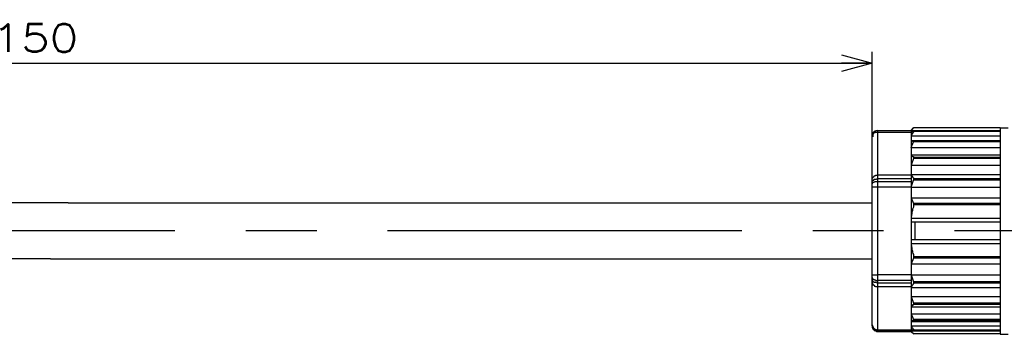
# Model space of a CAD drawing. Extents: x 0 to 277, y 0 to 190.
# Tile 3 of 5: x 137 to 225, y 102 to 130. Entities that reach past the tile are written whole.
import ezdxf

# ---------------------------------------------------------------- set-up
doc = ezdxf.new("R2010")
doc.units = 0
doc.linetypes.add('CENTER', pattern=[50.8, 31.75, -6.35, 6.35, -6.35])
doc.layers.get('0').update_dxf_attribs({"linetype": 'CONTINUOUS'})
doc.layers.get('DEFPOINTS').update_dxf_attribs({"linetype": 'CONTINUOUS'})
doc.layers.add('部品図', color=7, linetype='CONTINUOUS')
doc.styles.add('MX_DIMTXSTY_2', font='txt.sh', dxfattribs={"width": 1.2, "bigfont": 'extfont'})
doc.styles.add('MX_NOTE_STANDARD', font='txt.sh', dxfattribs={"bigfont": 'extfont'})
doc.dimstyles.new('MXDIMSTYLE', dxfattribs={"dimtxt": 2.5, "dimasz": 2.5, "dimexe": 1, "dimexo": 1, "dimgap": 1, "dimtad": 1, "dimdsep": 46, "dimtxsty": 'MX_NOTE_STANDARD', "dimblk1": 'OPEN30', "dimblk2": 'OPEN30', "dimsah": 1, "dimcen": 2.5, "dimadec": 0, "dimazin": 0, "dimtfac": 1, "dimtmove": 0, "dimatfit": 3, "dimldrblk": 'OPEN30', "dimfxl": 1, "dimtzin": 0, "dimarcsym": 0})

# ---------------------------------------------------------------- blocks, each defined once
blk = doc.blocks.new('_OPEN30')
at = {"color": 0, "linetype": 'ByBlock', "lineweight": -2}
for p, q in [((-1, 0.267949), (0, 0)), ((0, 0), (-1, -0.267949)), ((0, 0), (-1, 0))]:
    blk.add_line(p, q, dxfattribs=at)
blk = doc.blocks.new('*D1')
at = {"color": 22, "linetype": 'CONTINUOUS'}
for p, q in [((63.389466, 114.388038), (63.389466, 126.907443)), ((213.389466, 114.388038), (213.389466, 126.907443)), ((63.389466, 125.907443), (213.389466, 125.907443))]:
    blk.add_line(p, q, dxfattribs=at)
at = {"layer": 'DEFPOINTS', "color": 0, "linetype": 'CONTINUOUS'}
for p in [(213.389466, 125.907443), (63.389466, 113.388038), (213.389466, 113.388038)]:
    blk.add_point(p, dxfattribs=at)
at = {"color": 22, "linetype": 'CONTINUOUS', "xscale": 2.77, "yscale": 2.77, "zscale": 2.77, "rotation": 180}
blk.add_blockref('_OPEN30', (63.389466, 125.907443), dxfattribs=at)
at = {"color": 22, "linetype": 'CONTINUOUS', "xscale": 2.77, "yscale": 2.77, "zscale": 2.77}
blk.add_blockref('_OPEN30', (213.389466, 125.907443), dxfattribs=at)
at = {"color": 22, "linetype": 'CONTINUOUS', "insert": (138.389466, 128.157443), "char_height": 2.5, "attachment_point": 5, "line_spacing_factor": 0.72, "style": 'MX_DIMTXSTY_2'}
blk.add_mtext('\\A1;150', dxfattribs=at)

msp = doc.modelspace()

# ---------------------------------------------------------------- linework, layer by layer
at = {"layer": '部品図', "color": 7, "linetype": 'CONTINUOUS'}
for p, q in [((216.860796, 119.862684), (217.072466, 120.11669)), ((224.861792, 120.11669), (217.072466, 120.11669)), ((217.072466, 120.11669), (217.114796, 120.11669)), ((224.861792, 120.11669), (217.114796, 120.11669)), ((224.861792, 120.11669), (224.861792, 101.61702)), ((224.861792, 120.11669), (225.581467, 120.11669)), ((213.389466, 102.379037), (213.389466, 119.397015)), ((213.897466, 101.871026), (213.897466, 119.862684)), ((213.897466, 119.862684), (216.860796, 119.862684)), ((213.897466, 119.862684), (216.860796, 119.862684)), ((213.897466, 119.735681), (216.860796, 119.735681)), ((216.860796, 119.862684), (224.861792, 119.862684)), ((216.860796, 119.862684), (216.860796, 101.871026)), ((216.860796, 119.397015), (224.861792, 119.397015)), ((217.114796, 119.820366), (217.072466, 119.820366)), ((224.861792, 119.778024), (217.072466, 119.778024)), ((224.861792, 119.820366), (217.114796, 119.820366)), ((216.860796, 118.973688), (224.861792, 118.973688)), ((216.860796, 118.338698), (217.072466, 118.846685)), ((216.860796, 118.338698), (224.861792, 118.338698)), ((224.861792, 118.931346), (217.072466, 118.931346)), ((224.861792, 118.846685), (217.072466, 118.846685)), ((216.860796, 117.703708), (224.861792, 117.703708)), ((217.072466, 117.365017), (216.860796, 116.772369)), ((224.861792, 117.449678), (217.072466, 117.449678)), ((224.861792, 117.365017), (217.072466, 117.365017)), ((216.860796, 116.772369), (224.861792, 116.772369)), ((216.860796, 115.883349), (213.897466, 115.883349)), ((216.860796, 115.925691), (224.861792, 115.925691)), ((213.389466, 114.825007), (213.897466, 114.825007)), ((216.860796, 115.544707), (213.897466, 115.544707)), ((213.897466, 115.290677), (216.860796, 115.290677)), ((213.897466, 114.825007), (216.860796, 114.825007)), ((216.860796, 114.782689), (217.072466, 115.417679)), ((216.860796, 114.782689), (224.861792, 114.782689)), ((224.861792, 115.544707), (217.072466, 115.544707)), ((224.861792, 115.417679), (217.072466, 115.417679)), ((216.860796, 113.851351), (224.861792, 113.851351)), ((216.860796, 113.851351), (217.072466, 113.343339)), ((224.861792, 113.343339), (217.072466, 113.343339)), ((224.861792, 113.21636), (217.114796, 113.21636)), ((216.860796, 112.031016), (224.861792, 112.031016)), ((216.860796, 111.69235), (224.861792, 111.69235)), ((224.861792, 110.083678), (216.860796, 110.083678)), ((216.860796, 109.745036), (224.861792, 109.745036)), ((224.861792, 108.559692), (217.114796, 108.559692)), ((217.072466, 108.432689), (216.860796, 107.924678)), ((216.860796, 107.924678), (224.861792, 107.924678)), ((224.861792, 108.432689), (217.072466, 108.432689)), ((213.389466, 106.951021), (213.897466, 106.951021)), ((216.860796, 106.951021), (213.897466, 106.951021)), ((216.860796, 106.951021), (224.861792, 106.951021)), ((216.860796, 106.951021), (217.072466, 106.316031)), ((216.860796, 106.443009), (213.897466, 106.443009)), ((213.897466, 106.231346), (216.860796, 106.231346)), ((213.897466, 105.892679), (216.860796, 105.892679)), ((224.861792, 106.316031), (217.072466, 106.316031)), ((224.861792, 106.189028), (217.072466, 106.189028)), ((216.860796, 105.808019), (224.861792, 105.808019)), ((216.860796, 105.003708), (224.861792, 105.003708)), ((216.860796, 105.003708), (217.072466, 104.411035)), ((224.861792, 104.411035), (217.072466, 104.411035)), ((224.861792, 104.284008), (217.072466, 104.284008)), ((216.860796, 104.072369), (224.861792, 104.072369)), ((216.860796, 103.437355), (224.861792, 103.437355)), ((216.860796, 103.437355), (217.072466, 102.929367)), ((216.860796, 102.760022), (224.861792, 102.760022)), ((216.860796, 102.379037), (224.861792, 102.379037)), ((224.861792, 102.929367), (217.072466, 102.929367)), ((224.861792, 102.844707), (217.072466, 102.844707)), ((216.860796, 101.998029), (213.897466, 101.998029)), ((216.860796, 101.871026), (213.897466, 101.871026)), ((213.897466, 101.871026), (216.860796, 101.871026)), ((216.860796, 101.913368), (224.861792, 101.913368)), ((216.860796, 101.871026), (217.114796, 101.659338)), ((224.861792, 101.998029), (217.072466, 101.998029)), ((217.072466, 101.955686), (217.114796, 101.955686)), ((224.861792, 101.659338), (217.072466, 101.659338)), ((217.114796, 101.659338), (217.072466, 101.659338)), ((224.861792, 101.955686), (217.114796, 101.955686)), ((224.861792, 101.659338), (217.114796, 101.659338)), ((224.861792, 101.61702), (225.581467, 101.61702))]:
    msp.add_line(p, q, dxfattribs=at)
at = {"layer": '部品図', "color": 254, "linetype": 'CONTINUOUS'}
for p, q in [((141.339465, 113.388038), (63.389466, 113.388038)), ((141.339465, 113.388038), (213.389466, 113.388038)), ((213.389466, 108.388038), (213.389466, 113.388038)), ((139.759235, 108.388038), (63.389466, 108.388038)), ((139.759235, 108.388038), (213.389466, 108.388038))]:
    msp.add_line(p, q, dxfattribs=at)
at = {"layer": '部品図', "color": 7, "linetype": 'CENTER'}
msp.add_line((252.50569, 110.888038), (63.389466, 110.888038), dxfattribs=at)
at = {"layer": '部品図', "color": 7, "linetype": 'CONTINUOUS'}
for points in [[(217.072466, 120.11669), (217.072466, 120.074348), (217.030129, 120.074348), (216.987799, 120.03203), (216.987799, 119.989687), (216.945463, 119.947369), (216.903127, 119.905027), (216.903127, 119.862684), (216.860796, 119.862684)], [(213.389466, 119.397015), (213.389466, 119.56636), (213.431797, 119.56636), (213.431797, 119.693339), (213.474127, 119.693339), (213.516463, 119.735681), (213.558799, 119.735681), (213.558799, 119.820366), (213.643466, 119.820366), (213.685796, 119.862684), (213.897466, 119.862684)], [(213.389466, 119.397015), (213.389466, 119.4817), (213.431797, 119.4817), (213.431797, 119.56636), (213.474127, 119.56636), (213.474127, 119.608678), (213.516463, 119.608678), (213.516463, 119.651021), (213.558799, 119.651021), (213.558799, 119.693339), (213.643466, 119.693339), (213.685796, 119.735681), (213.897466, 119.735681)], [(213.897466, 119.862684), (213.822707, 119.856507), (213.751502, 119.838655), (213.684864, 119.81012), (213.623821, 119.771944), (213.569379, 119.725096), (213.522561, 119.670666), (213.484379, 119.609599), (213.455844, 119.542985), (213.437974, 119.471792), (213.431797, 119.397015)], [(213.431797, 119.397015), (213.431797, 119.385557), (213.431797, 119.376377), (213.431797, 119.369207), (213.431797, 119.363853), (213.431797, 119.360002), (213.431797, 119.35741), (213.431797, 119.355835), (213.431797, 119.355036), (213.431797, 119.354697), (213.431797, 119.343215), (213.431797, 119.334034), (213.431797, 119.326864), (213.431797, 119.321511), (213.431797, 119.317659), (213.431797, 119.315068), (213.431797, 119.313493), (213.431797, 119.312718), (213.431797, 119.312355)], [(216.860796, 119.735681), (216.945463, 119.735681), (216.987799, 119.778024), (217.030129, 119.820366), (217.072466, 119.820366)], [(217.072466, 119.778024), (217.072466, 119.735681), (217.030129, 119.693339), (217.030129, 119.651021), (216.987799, 119.608678), (216.987799, 119.56636), (216.945463, 119.56636), (216.945463, 119.4817), (216.903127, 119.4817), (216.903127, 119.439357), (216.860796, 119.397015)], [(217.072466, 119.778024), (217.114796, 119.778024), (217.114796, 119.820366)], [(216.860796, 118.973688), (216.945463, 118.973688), (216.987799, 118.931346), (217.072466, 118.931346)], [(217.072466, 118.846685), (217.114796, 118.846685), (217.114796, 118.931346), (217.072466, 118.931346)], [(216.860796, 117.703708), (216.903127, 117.661365), (216.945463, 117.661365), (216.945463, 117.57668), (216.987799, 117.57668), (216.987799, 117.534338), (217.072466, 117.534338), (217.072466, 117.449678)], [(217.072466, 117.365017), (217.114796, 117.365017), (217.114796, 117.449678), (217.072466, 117.449678)], [(213.389466, 115.460022), (213.389466, 115.629367), (213.431797, 115.629367), (213.431797, 115.671685), (213.474127, 115.671685), (213.474127, 115.714028), (213.516463, 115.714028), (213.516463, 115.756346), (213.558799, 115.756346), (213.558799, 115.798688), (213.643466, 115.798688), (213.643466, 115.841031), (213.685796, 115.841031), (213.685796, 115.883349), (213.897466, 115.883349)], [(216.860796, 115.925691), (216.903127, 115.925691), (216.903127, 115.883349), (216.945463, 115.883349), (216.945463, 115.798688), (216.987799, 115.756346), (216.987799, 115.714028), (217.030129, 115.671685), (217.072466, 115.629367), (217.072466, 115.544707)], [(213.389466, 115.290677), (213.389466, 115.375361), (213.431797, 115.375361), (213.431797, 115.417679)], [(213.389466, 115.079037), (213.389466, 115.163698), (213.431797, 115.163698), (213.431797, 115.206016), (213.474127, 115.206016), (213.474127, 115.248358), (213.558799, 115.248358), (213.60113, 115.290677), (213.897466, 115.290677)], [(213.431797, 115.417679), (213.516463, 115.417679), (213.516463, 115.460022), (213.558799, 115.460022), (213.558799, 115.50234), (213.770463, 115.50234), (213.770463, 115.544707), (213.897466, 115.544707)], [(217.072466, 115.417679), (217.114796, 115.417679), (217.114796, 115.544707), (217.072466, 115.544707)], [(217.114796, 113.21636), (217.072466, 113.21636), (217.072466, 113.004697), (217.030129, 112.87767), (216.987799, 112.835352), (216.987799, 112.708349), (216.945463, 112.623688), (216.945463, 112.412025), (216.903127, 112.32734), (216.903127, 112.242679), (216.860796, 112.115677), (216.860796, 112.031016)], [(217.114796, 113.21636), (217.114796, 113.343339), (217.072466, 113.343339)], [(217.199469, 111.69235), (217.199469, 111.616095), (217.199469, 111.539622), (217.199469, 111.462616), (217.199469, 111.384859), (217.199469, 111.30606), (217.199469, 111.226002), (217.199469, 111.144418), (217.199469, 111.06109), (217.199469, 110.975703), (217.199469, 110.888038), (217.199469, 110.810645), (217.199469, 110.731216), (217.199469, 110.650262), (217.199469, 110.568315), (217.199469, 110.485858), (217.199469, 110.403378), (217.199469, 110.32143), (217.199469, 110.2405), (217.199469, 110.161072), (217.199469, 110.083678)], [(216.860796, 109.745036), (216.860796, 109.618009), (216.903127, 109.533349), (216.903127, 109.448688), (216.945463, 109.364028), (216.945463, 109.15234), (216.987799, 109.067679), (216.987799, 108.983019), (217.030129, 108.856016), (217.072466, 108.771355), (217.072466, 108.559692), (217.114796, 108.559692)], [(217.072466, 108.432689), (217.114796, 108.432689), (217.114796, 108.559692)], [(213.389466, 106.697015), (213.389466, 106.612355), (213.431797, 106.612355), (213.431797, 106.570036), (213.474127, 106.570036), (213.516463, 106.527694), (213.558799, 106.527694), (213.60113, 106.485352), (213.685796, 106.485352), (213.685796, 106.443009), (213.897466, 106.443009)], [(213.389466, 106.485352), (213.389466, 106.400691), (213.431797, 106.400691)], [(213.389466, 106.316031), (213.389466, 106.189028), (213.431797, 106.146685), (213.431797, 106.062025), (213.516463, 106.062025), (213.516463, 106.019707), (213.558799, 106.019707), (213.558799, 105.97734), (213.60113, 105.935022), (213.685796, 105.935022), (213.685796, 105.892679), (213.897466, 105.892679)], [(213.431797, 106.400691), (213.431797, 106.358349), (213.474127, 106.358349), (213.474127, 106.316031), (213.558799, 106.316031), (213.558799, 106.273688), (213.770463, 106.273688), (213.812799, 106.231346), (213.897466, 106.231346)], [(217.072466, 106.189028), (217.072466, 106.146685), (217.030129, 106.104367), (217.030129, 106.062025), (216.987799, 106.062025), (216.987799, 106.019707), (216.945463, 105.97734), (216.945463, 105.935022), (216.903127, 105.892679), (216.903127, 105.850361), (216.860796, 105.808019)], [(217.072466, 106.189028), (217.114796, 106.189028), (217.114796, 106.316031), (217.072466, 106.316031)], [(217.072466, 104.284008), (217.030129, 104.24169), (216.987799, 104.24169), (216.987799, 104.15703), (216.945463, 104.15703), (216.945463, 104.114687), (216.903127, 104.114687), (216.860796, 104.072369)], [(217.072466, 104.284008), (217.114796, 104.284008), (217.114796, 104.411035), (217.072466, 104.411035)], [(213.389466, 102.463698), (213.389466, 102.294377), (213.431797, 102.294377), (213.431797, 102.209692), (213.474127, 102.209692), (213.516463, 102.16735), (213.516463, 102.125007), (213.558799, 102.125007), (213.558799, 102.082689), (213.643466, 102.082689), (213.685796, 102.040347), (213.770463, 102.040347), (213.770463, 101.998029), (213.897466, 101.998029)], [(213.389466, 102.379037), (213.389466, 102.209692), (213.431797, 102.209692), (213.431797, 102.082689), (213.516463, 102.082689), (213.516463, 101.998029), (213.558799, 101.998029), (213.558799, 101.955686), (213.685796, 101.955686), (213.685796, 101.913368), (213.728127, 101.913368), (213.770463, 101.871026), (213.897466, 101.871026)], [(213.431797, 102.379037), (213.437974, 102.305447), (213.455844, 102.237452), (213.484379, 102.175586), (213.522561, 102.120284), (213.569379, 102.072104), (213.623821, 102.031554), (213.684864, 101.999119), (213.751502, 101.975331), (213.822707, 101.960676), (213.897466, 101.955686)], [(217.072466, 102.844707), (216.987799, 102.844707), (216.945463, 102.80234), (216.903127, 102.760022), (216.860796, 102.760022)], [(216.860796, 102.379037), (216.903127, 102.336695), (216.903127, 102.294377), (216.945463, 102.294377), (216.945463, 102.209692), (216.987799, 102.209692), (216.987799, 102.125007), (217.030129, 102.125007), (217.072466, 102.082689), (217.072466, 101.998029)], [(217.072466, 102.844707), (217.114796, 102.844707), (217.114796, 102.929367), (217.072466, 102.929367)], [(217.072466, 101.955686), (217.030129, 101.998029), (216.903127, 101.998029), (216.903127, 102.040347), (216.860796, 102.040347)], [(216.860796, 101.913368), (216.903127, 101.871026), (216.945463, 101.828708), (216.945463, 101.786365), (216.987799, 101.786365), (216.987799, 101.744023), (217.030129, 101.744023), (217.072466, 101.70168), (217.072466, 101.659338)], [(217.114796, 101.955686), (217.114796, 101.998029), (217.072466, 101.998029)]]:
    msp.add_lwpolyline(points, dxfattribs=at)

# ---------------------------------------------------------------- dimensions: what is measured, and where the dimension line sits
at = {"layer": '部品図', "color": 22, "linetype": 'CONTINUOUS'}
dim = msp.add_linear_dim(base=(213.389466, 125.907443), p1=(63.389466, 113.388038), p2=(213.389466, 113.388038), text='\\A1;<>', dimstyle='MXDIMSTYLE', override={"dimasz": 2.77, "dimtxsty": 'MX_DIMTXSTY_2', "dimtzin": 8}, dxfattribs=at)
dim.commit()
dim.dimension.update_dxf_attribs({"geometry": '*D1', "text_midpoint": (138.389466, 125.907443), "dimtype": 128})

doc.saveas('drawing.dxf')
